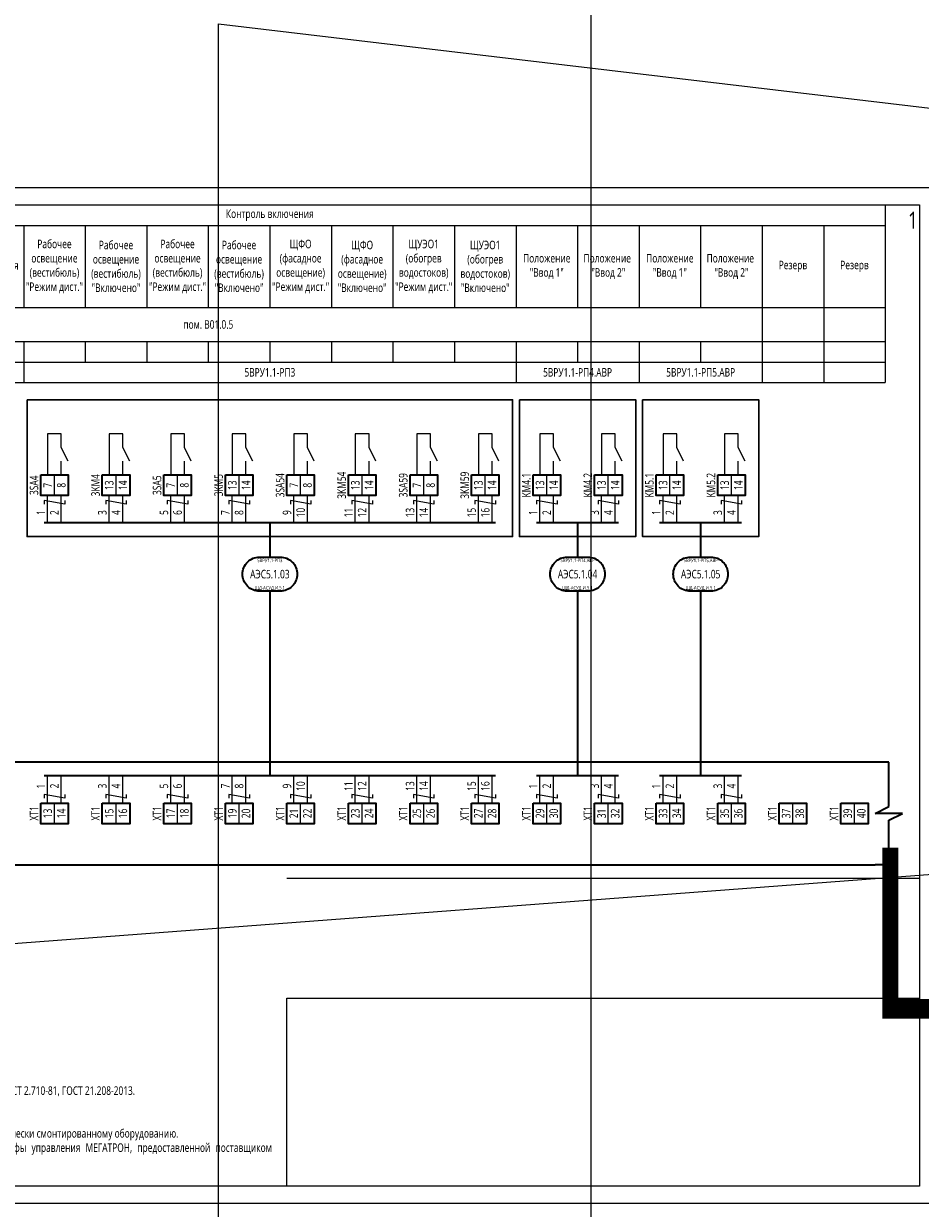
# Model space of a CAD drawing. Header units: millimetres. Extents: x -1173 to 6733, y -4591 to 345.
# Tile 60 of 93: x 153 to 415, y -2 to 345. Entities that reach past the tile are written whole.
import ezdxf
from ezdxf.enums import TextEntityAlignment as Align

# ---------------------------------------------------------------- set-up
doc = ezdxf.new("R2018")
doc.units = ezdxf.units.MM
doc.set_wipeout_variables(frame=1)
doc.layers.get('0').update_dxf_attribs({"lineweight": 15})
doc.layers.get('Defpoints').update_dxf_attribs({"color": 252, "lineweight": 15})
for name, color, linetype, lineweight in [('AK_Drawing', 7, 'Continuous', 35), ('AK_Drawing_Thin', 7, 'Continuous', 15), ('AK_Equipment', 7, 'Continuous', 35), ('AK_Multy_Wire', 7, 'Continuous', 35), ('AK_Table', 7, 'Continuous', 35), ('AK_Wire', 7, 'Continuous', 15), ('AK_Wire_Number', 7, 'Continuous', 15)]:
    doc.layers.add(name, color=color, linetype=linetype, lineweight=lineweight)
doc.layers.add('UNPLOTTED', color=2, linetype='Continuous', lineweight=15, plot=False)
doc.styles.get("Standard").update_dxf_attribs({"font": 'arial.ttf'})
doc.styles.add('Trebuchet MS', font='trebuc.ttf', dxfattribs={"width": 0.75})

# ---------------------------------------------------------------- blocks, each defined once
blk = doc.blocks.new('*U8')
at = {"insert": (-100, -12.42), "char_height": 2.5, "width": 200, "attachment_point": 7, "style": 'Trebuchet MS'}
blk.add_mtext('\\pxqj;Примечания:\\P\\pi-2,l3,t3;1.^IПриборы и аппаратура КИПиА показаны условно. Буквенные обозначения приняты согласно ГОСТ 2.710-81, ГОСТ 21.208-2013.\\P2.^IПроектные длины кабелей и труб согласно таблице соединений внешних проводок.\\P3.^IТиповые схемы подключения приведены в конце настоящего документа.\\P4.^IПодключение кабелей вести в соответствии с документацией, прилагаемой комплектно к фактически смонтированному оборудованию.\\P5.^IСхема разработана на основании технико-коммерческого предложения на нетиповые шкафы управления МЕГАТРОН, предоставленной поставщиком оборудования ООО фирма "ВОДОКОМФОРТ", и может не соответствовать конечной поставке.', dxfattribs=at)
blk = doc.blocks.new('*U9')
at = {"layer": 'AK_Drawing', "color": 0, "linetype": 'ByBlock', "lineweight": -2, "transparency": 16777216}
blk.add_blockref('*U8', (0, 0), dxfattribs=at)
blk = doc.blocks.new('*U1')
at = {"layer": 'UNPLOTTED'}
blk.add_line((0, 90), (-185, 90), dxfattribs=at)
for points in [[(0, 0), (-395, 0), (-395, 287), (0, 287)], [(-185, 55), (0, 55), (0, 0), (-185, 0)]]:
    blk.add_lwpolyline(points, close=True, dxfattribs=at)
blk = doc.blocks.new('*U3')
at = {"layer": 'Defpoints', "style": 'Trebuchet MS', "width": 0.75}
blk.add_attdef('ЛИСТ', text='', height=5, dxfattribs=at).set_placement((-0.5, -2), align=Align.TOP_RIGHT)
blk = doc.blocks.new('*U70')
for p, q in [((372, 0), (0, 0)), ((376, 0), (372, 0)), ((376, -13), (376, 0)), ((372, -15), (376, -13)), ((380, -15), (372, -15)), ((376, -17), (380, -15)), ((376, -30), (376, -17)), ((0, -30), (372, -30)), ((376, -30), (372, -30))]:
    blk.add_line(p, q)
at = {"style": 'Trebuchet MS', "width": 0.75}
for tag, flags, p in [('NAME', 9, (-1, 0)), ('TYPE', 9, (-1, -3)), ('ASSYCODE', 9, (-1, -6)), ('MFG', 9, (-1, -9)), ('MESUREMENT_UNITS', 9, (-1, -13.44)), ('WEIGHT', 9, (-1, -18)), ('COUNT', 9, (-1, -16.98)), ('SORTING_SECTION', 9, (-1, -22.98)), ('XREF', 1, (-1, -24))]:
    blk.add_attdef(tag, text='', height=2, dxfattribs=dict(at, flags=flags)).set_placement(p, align=Align.RIGHT)
at = {"lineweight": 30, "width": 0.75, "flags": 104}
blk.add_attdef('CATDESC', text='', height=2.5, dxfattribs=at).set_placement((370, -25), align=Align.MIDDLE_RIGHT)
at = {"style": 'Trebuchet MS', "width": 0.75}
blk.add_attdef('TAG1', text='', height=2.5, dxfattribs=at).set_placement((2, -27), align=Align.MIDDLE_LEFT)
at = {"layer": 'UNPLOTTED', "style": 'Trebuchet MS', "width": 0.75, "flags": 8}
for tag, p in [('DESC1', (1, -3)), ('DESC2', (1, -5)), ('DESC3', (1, -7)), ('FAMILY', (1, -13.73)), ('SYSTEM_NAME', (1, -17.99)), ('POSITION_N', (1, -15.99))]:
    blk.add_attdef(tag, p, '', height=1, dxfattribs=at)
blk = doc.blocks.new('*T28')
at = {"layer": 'AK_Table', "color": 0, "linetype": 'ByBlock', "lineweight": -2, "transparency": 16777216}
for p, q in [((0, 0), (385, 0)), ((0, 0), (0, -52)), ((25, 0), (25, -52)), ((385, 0), (385, -52)), ((25, -6), (385, -6)), ((43, -6), (43, -30)), ((61, -6), (61, -30)), ((79, -6), (79, -30)), ((97, -6), (97, -30)), ((115, -6), (115, -30)), ((133, -6), (133, -30)), ((151, -6), (151, -30)), ((169, -6), (169, -30)), ((187, -6), (187, -30)), ((205, -6), (205, -30)), ((223, -6), (223, -30)), ((241, -6), (241, -30)), ((259, -6), (259, -30)), ((277, -6), (277, -30)), ((295, -6), (295, -30)), ((313, -6), (313, -30)), ((331, -6), (331, -30)), ((349, -6), (349, -52)), ((367, -6), (367, -52)), ((0, -30), (385, -30)), ((0, -40), (385, -40)), ((43, -40), (43, -46)), ((61, -40), (61, -46)), ((79, -40), (79, -52)), ((97, -40), (97, -46)), ((115, -40), (115, -46)), ((133, -40), (133, -52)), ((151, -40), (151, -46)), ((169, -40), (169, -46)), ((187, -40), (187, -46)), ((205, -40), (205, -46)), ((223, -40), (223, -46)), ((241, -40), (241, -46)), ((259, -40), (259, -46)), ((277, -40), (277, -52)), ((295, -40), (295, -46)), ((313, -40), (313, -52)), ((331, -40), (331, -46)), ((0, -46), (385, -46)), ((0, -52), (385, -52))]:
    blk.add_line(p, q, dxfattribs=at)
at = {"layer": 'AK_Table', "color": 0, "transparency": 16777216, "char_height": 2.5, "attachment_point": 5, "style": 'Trebuchet MS'}
for s, insert, width in [('Контроль включения', (205, -3), 359), ('Рабочее освещение (вестибюль) "Режим дист."', (142, -18), 17), ('Рабочее освещение (вестибюль) "Включено"', (160, -18), 17), ('Рабочее освещение (вестибюль) "Режим дист."', (178, -18), 17), ('Рабочее освещение (вестибюль) "Включено"', (196, -18), 17), ('ЩФО (фасадное освещение) "Режим дист."', (214, -18), 17), ('ЩФО (фасадное освещение) "Включено"', (232, -18), 17), ('ЩУЭО1 (обогрев водостоков) "Режим дист."', (250, -18), 17), ('ЩУЭО1 (обогрев водостоков) "Включено"', (268, -18), 17), ('Наименование', (12.5, -15), 24), ('Наличие напряжения на вводе', (70, -18), 17), ('Наличие напряжения на вводе', (124, -18), 17), ('Положение "Ввод 1"', (34, -18), 17), ('Положение  "Ввод 2"', (52, -18), 17), ('Положение  "Ввод 1"', (88, -18), 17), ('Положение  "Ввод 2"', (106, -18), 17), ('Положение "Ввод 1"', (286, -18), 17), ('Положение  "Ввод 2"', (304, -18), 17), ('Положение "Ввод 1"', (322, -18), 17), ('Положение  "Ввод 2"', (340, -18), 17), ('Резерв', (358, -18), 17), ('Резерв', (376, -18), 17), ('Место отбора параметра', (12.5, -35), 23), ('{\\C256;пом. B01.0.5}', (187, -35), 323), ('Чертеж установки', (12.5, -43), 23), ('Позиция', (12.5, -49), 23), ('5ВРУ1.1-ВП1', (52, -49), 53), ('5ВРУ1.1-ВП2', (106, -49), 53), ('5ВРУ1.1-РП3', (205, -49), 143), ('5ВРУ1.1-РП4.АВР', (295, -49), 35), ('5ВРУ1.1-РП5.АВР', (331, -49), 35)]:
    blk.add_mtext(s, dxfattribs=dict(at, insert=insert, width=width))
blk = doc.blocks.new('*U217')
blk.add_wipeout([(0, 0), (0, -6), (8, -6), (8, 0)])
blk.add_lwpolyline([(0, 0), (8, 0), (8, -6), (0, -6)], close=True)
at = {"lineweight": -2}
blk.add_lwpolyline([(4, 0), (8, 0), (8, -6), (4, -6)], close=True, dxfattribs=at)
at = {"style": 'Trebuchet MS', "width": 0.75, "flags": 12}
for tag, p in [('TERM01', (2, -3)), ('TERM02', (6, -3))]:
    blk.add_attdef(tag, text='', height=2.5, rotation=90, dxfattribs=at).set_placement(p, align=Align.MIDDLE_CENTER)
at = {"style": 'Trebuchet MS', "width": 0.75}
blk.add_attdef('TAG1', text='', height=2.5, rotation=90, dxfattribs=at).set_placement((-2, -3), align=Align.MIDDLE_CENTER)
at = {"style": 'Trebuchet MS', "width": 0.75, "flags": 12}
for tag, p in [('NOTE01', (2, -7)), ('NOTE02', (6, -7))]:
    blk.add_attdef(tag, text='', height=2.5, rotation=90, dxfattribs=at).set_placement(p, align=Align.MIDDLE_RIGHT)
blk = doc.blocks.new('*U12')
blk.add_lwpolyline([(-3, 5), (3, 5, -0.414214), (8, 0), (8, 0, -0.414214), (3, -5), (-3, -5, -0.414214), (-8, 0), (-8, 0, -0.414214)], format="xyb", close=True)
at = {"style": 'Trebuchet MS', "width": 0.75}
blk.add_attdef('CA_CIRCUIT_NUMBER', text='', height=2.5, dxfattribs=at).set_placement((0, 0), align=Align.MIDDLE_CENTER)
at = {"lineweight": 30, "width": 0.75, "flags": 1}
blk.add_attdef('CA_CABLE_TYPE', text='', height=2.5, rotation=90, dxfattribs=at).set_placement((0, -25), align=Align.BOTTOM_CENTER)
at = {"style": 'Trebuchet MS', "width": 0.75}
blk.add_attdef('LENGTH', text='', height=2.5, rotation=90, dxfattribs=at).set_placement((2, -24.82), align=Align.MIDDLE_CENTER)
at = {"layer": 'UNPLOTTED', "style": 'Trebuchet MS', "width": 0.75}
for tag, p in [('LOAD_NAME', (0, 4)), ('PANEL_NAME', (0, -4))]:
    blk.add_attdef(tag, text='', height=1, dxfattribs=at).set_placement(p, align=Align.MIDDLE_CENTER)
blk = doc.blocks.new('*U90')
at = {"layer": 'AK_Wire'}
for points in [[(-2, -4), (-2, 4)], [(2, -4), (2, 4)], [(3, 2.5), (3, 1.5), (-3, 2.5), (-3, 1.5)]]:
    blk.add_lwpolyline(points, dxfattribs=at)
blk = doc.blocks.new('*U91')
at = {"layer": 'AK_Drawing', "color": 0, "linetype": 'ByBlock', "lineweight": -2, "transparency": 16777216}
for p in [(0, 0), (18, 0), (36, 0), (54, 0), (72, 0), (90, 0), (108, 0), (126, 0)]:
    blk.add_blockref('*U90', p, dxfattribs=at)
blk = doc.blocks.new('Z')
at = {"layer": 'AK_Wire'}
blk.add_lwpolyline([(3, 0.5), (3, -0.5), (-3, 0.5), (-3, -0.5)], dxfattribs=at)
blk = doc.blocks.new('*U92')
at = {"layer": 'AK_Wire'}
for points in [[(-2, -4), (-2, 4)], [(2, -4), (2, 4)]]:
    blk.add_lwpolyline(points, dxfattribs=at)
blk.add_blockref('Z', (0, -2), dxfattribs=at)
blk = doc.blocks.new('*U93')
at = {"layer": 'AK_Drawing', "color": 0, "linetype": 'ByBlock', "lineweight": -2, "transparency": 16777216}
for p in [(0, 0), (18, 0), (36, 0), (54, 0), (72, 0), (90, 0), (108, 0), (126, 0)]:
    blk.add_blockref('*U92', p, dxfattribs=at)
blk = doc.blocks.new('*U30')
blk.add_line((4, 0), (4, 4))
blk.add_lwpolyline([(6, 4), (4, 8), (4, 12), (0, 12), (0, 0)])
blk = doc.blocks.new('*U94')
at = {"layer": 'AK_Drawing_Thin'}
blk.add_blockref('*U30', (-4, -6.5), dxfattribs=at)
blk = doc.blocks.new('*U95')
at = {"layer": 'AK_Drawing', "color": 0, "linetype": 'ByBlock', "lineweight": -2, "transparency": 16777216}
for p in [(0, 0), (18, 0), (36, 0), (54, 0), (72, 0), (90, 0), (108, 0), (126, 0)]:
    blk.add_blockref('*U94', p, dxfattribs=at)
blk = doc.blocks.new('*U96')
at = {"layer": 'AK_Wire'}
for points in [[(-2, -4), (-2, 4)], [(2, -4), (2, 4)], [(3, 2.5), (3, 1.5), (-3, 2.5), (-3, 1.5)]]:
    blk.add_lwpolyline(points, dxfattribs=at)
blk = doc.blocks.new('*U97')
at = {"layer": 'AK_Drawing', "color": 0, "linetype": 'ByBlock', "lineweight": -2, "transparency": 16777216}
for p in [(0, 0), (18, 0)]:
    blk.add_blockref('*U96', p, dxfattribs=at)
blk = doc.blocks.new('*U98')
at = {"layer": 'AK_Wire'}
for points in [[(-2, -4), (-2, 4)], [(2, -4), (2, 4)]]:
    blk.add_lwpolyline(points, dxfattribs=at)
blk.add_blockref('Z', (0, -2), dxfattribs=at)
blk = doc.blocks.new('*U99')
at = {"layer": 'AK_Drawing', "color": 0, "linetype": 'ByBlock', "lineweight": -2, "transparency": 16777216}
for p in [(0, 0), (18, 0)]:
    blk.add_blockref('*U98', p, dxfattribs=at)
blk = doc.blocks.new('*U100')
at = {"layer": 'AK_Drawing_Thin'}
blk.add_blockref('*U30', (-4, -6.5), dxfattribs=at)
blk = doc.blocks.new('*U101')
at = {"layer": 'AK_Drawing', "color": 0, "linetype": 'ByBlock', "lineweight": -2, "transparency": 16777216}
for p in [(0, 0), (18, 0)]:
    blk.add_blockref('*U100', p, dxfattribs=at)
blk = doc.blocks.new('*U102')
at = {"layer": 'AK_Wire'}
for points in [[(-2, -4), (-2, 4)], [(2, -4), (2, 4)], [(3, 2.5), (3, 1.5), (-3, 2.5), (-3, 1.5)]]:
    blk.add_lwpolyline(points, dxfattribs=at)
blk = doc.blocks.new('*U103')
at = {"layer": 'AK_Drawing', "color": 0, "linetype": 'ByBlock', "lineweight": -2, "transparency": 16777216}
for p in [(0, 0), (18, 0)]:
    blk.add_blockref('*U102', p, dxfattribs=at)
blk = doc.blocks.new('*U104')
at = {"layer": 'AK_Wire'}
for points in [[(-2, -4), (-2, 4)], [(2, -4), (2, 4)]]:
    blk.add_lwpolyline(points, dxfattribs=at)
blk.add_blockref('Z', (0, -2), dxfattribs=at)
blk = doc.blocks.new('*U105')
at = {"layer": 'AK_Drawing', "color": 0, "linetype": 'ByBlock', "lineweight": -2, "transparency": 16777216}
for p in [(0, 0), (18, 0)]:
    blk.add_blockref('*U104', p, dxfattribs=at)
blk = doc.blocks.new('*U106')
at = {"layer": 'AK_Drawing_Thin'}
blk.add_blockref('*U30', (-4, -6.5), dxfattribs=at)
blk = doc.blocks.new('*U107')
at = {"layer": 'AK_Drawing', "color": 0, "linetype": 'ByBlock', "lineweight": -2, "transparency": 16777216}
for p in [(0, 0), (18, 0)]:
    blk.add_blockref('*U106', p, dxfattribs=at)

msp = doc.modelspace()

# ---------------------------------------------------------------- linework, layer by layer
at = {"layer": 'AK_Drawing', "lineweight": 30}
for points in [[(298, 235), (332, 235), (332, 195), (298, 195)], [(334, 235), (368, 235), (368, 195), (334, 195)]]:
    msp.add_lwpolyline(points, close=True, dxfattribs=at)
at = {"layer": 'AK_Multy_Wire'}
for p, q in [((291, 199), (159, 199)), ((327, 199), (303, 199)), ((363, 199), (339, 199)), ((291, 125), (159, 125)), ((327, 125), (303, 125)), ((363, 125), (339, 125))]:
    msp.add_line(p, q, dxfattribs=at)
for points in [[(225, 199), (225, 189)], [(315, 199), (315, 189)], [(351, 199), (351, 189)], [(225, 179), (225, 125)], [(315, 179), (315, 125)], [(351, 179), (351, 125)]]:
    msp.add_lwpolyline(points, dxfattribs=at)
at = {"layer": 'UNPLOTTED', "linetype": 'Continuous'}
msp.add_lwpolyline([(0, 0), (420, 0), (420, 297), (0, 297)], close=True, dxfattribs=at)

# ---------------------------------------------------------------- block references
msp.add_blockref('*T28', (20, 292))
at = {"layer": 'AK_Drawing'}
for name, p in [('*U101', (308, 219.5)), ('*U97', (306, 203)), ('*U9', (125, 22.42))]:
    msp.add_blockref(name, p, dxfattribs=at)
at = {"layer": 'AK_Drawing_Thin'}
msp.add_blockref('*U3', (415, 292), dxfattribs=at).add_auto_attribs({'ЛИСТ': '1'})
at = {"layer": 'AK_Equipment'}
ref = msp.add_blockref('*U70', (30, 129), dxfattribs=at)
lines = msp.add_mtext('\\W0.7500;Шкаф управления "МЕГАТРОН" ШАУ-С-220-ЩД-АСУД.И.5.1(1059-50-1.2-05-АСУД.И)-54', dxfattribs={"layer": '0', "insert": (400, 104), "char_height": 50, "attachment_point": 1})
ref.add_attrib('CATDESC', '', (400, 104), dxfattribs={"flags": 104}).embed_mtext(lines)
at = {"layer": 'AK_Multy_Wire', "ltscale": 10}
for p, values in [((225, 184), {'CA_CIRCUIT_NUMBER': 'АЭС5.1.03', 'PANEL_NAME': 'ЩД-АСУД.И.5.1', 'LOAD_NAME': '5ВРУ1.1-РП3'}), ((315, 184), {'CA_CIRCUIT_NUMBER': 'АЭС5.1.04', 'PANEL_NAME': 'ЩД-АСУД.И.5.1', 'LOAD_NAME': '5ВРУ1.1-РП4.АВР'}), ((351, 184), {'CA_CIRCUIT_NUMBER': 'АЭС5.1.05', 'PANEL_NAME': 'ЩД-АСУД.И.5.1', 'LOAD_NAME': '5ВРУ1.1-РП5.АВР'})]:
    msp.add_blockref('*U12', p, dxfattribs=at).add_auto_attribs(values)
at = {"layer": 'UNPLOTTED'}
msp.add_blockref('*U1', (415, 5), dxfattribs=at)

# ---------------------------------------------------------------- texts
at = {"layer": 'AK_Wire_Number', "style": 'Trebuchet MS', "width": 0.75}
for s, p in [('1', (160, 202)), ('2', (164, 202)), ('3', (178, 202)), ('4', (182, 202)), ('5', (196, 202)), ('6', (200, 202)), ('7', (214, 202)), ('8', (218, 202)), ('9', (232, 202)), ('10', (236, 202)), ('11', (250, 202)), ('12', (254, 202)), ('13', (268, 202)), ('14', (272, 202)), ('15', (286, 202)), ('16', (290, 202)), ('1', (304, 202)), ('2', (308, 202)), ('3', (322, 202)), ('4', (326, 202)), ('1', (340, 202)), ('2', (344, 202)), ('3', (358, 202)), ('4', (362, 202)), ('1', (160, 122)), ('2', (164, 122)), ('3', (178, 122)), ('4', (182, 122)), ('5', (196, 122)), ('6', (200, 122)), ('7', (214, 122)), ('8', (218, 122)), ('9', (232, 122)), ('10', (236, 122)), ('11', (250, 122)), ('12', (254, 122)), ('13', (268, 122)), ('14', (272, 122)), ('15', (286, 122)), ('16', (290, 122)), ('1', (304, 122)), ('2', (308, 122)), ('3', (322, 122)), ('4', (326, 122)), ('1', (340, 122)), ('2', (344, 122)), ('3', (358, 122)), ('4', (362, 122))]:
    msp.add_text(s, height=2.5, rotation=90, dxfattribs=at).set_placement(p, align=Align.BOTTOM_CENTER)

# ---------------------------------------------------------------- next in the draw order: block references
at = {"layer": 'AK_Equipment', "lineweight": 15}
ref = msp.add_blockref('*U217', (158, 213), dxfattribs=at)
ref.add_attrib('TAG1', '3SA4', dxfattribs={"layer": '0', "height": 2.5, "rotation": 90, "style": 'Trebuchet MS', "width": 0.75}).set_placement((156, 210), align=Align.MIDDLE_CENTER)
ref.add_attrib('TERM01', '7', dxfattribs={"layer": '0', "height": 2.5, "rotation": 90, "style": 'Trebuchet MS', "width": 0.75}).set_placement((160, 210), align=Align.MIDDLE_CENTER)
ref.add_attrib('TERM02', '8', dxfattribs={"layer": '0', "height": 2.5, "rotation": 90, "style": 'Trebuchet MS', "width": 0.75}).set_placement((164, 210), align=Align.MIDDLE_CENTER)
ref = msp.add_blockref('*U217', (176, 213), dxfattribs=at)
ref.add_attrib('TAG1', '3KM4', dxfattribs={"layer": '0', "height": 2.5, "rotation": 90, "style": 'Trebuchet MS', "width": 0.75}).set_placement((174, 210), align=Align.MIDDLE_CENTER)
ref.add_attrib('TERM01', '13', dxfattribs={"layer": '0', "height": 2.5, "rotation": 90, "style": 'Trebuchet MS', "width": 0.75}).set_placement((178, 210), align=Align.MIDDLE_CENTER)
ref.add_attrib('TERM02', '14', dxfattribs={"layer": '0', "height": 2.5, "rotation": 90, "style": 'Trebuchet MS', "width": 0.75}).set_placement((182, 210), align=Align.MIDDLE_CENTER)
ref = msp.add_blockref('*U217', (194, 213), dxfattribs=at)
ref.add_attrib('TAG1', '3SA5', dxfattribs={"layer": '0', "height": 2.5, "rotation": 90, "style": 'Trebuchet MS', "width": 0.75}).set_placement((192, 210), align=Align.MIDDLE_CENTER)
ref.add_attrib('TERM01', '7', dxfattribs={"layer": '0', "height": 2.5, "rotation": 90, "style": 'Trebuchet MS', "width": 0.75}).set_placement((196, 210), align=Align.MIDDLE_CENTER)
ref.add_attrib('TERM02', '8', dxfattribs={"layer": '0', "height": 2.5, "rotation": 90, "style": 'Trebuchet MS', "width": 0.75}).set_placement((200, 210), align=Align.MIDDLE_CENTER)
ref = msp.add_blockref('*U217', (212, 213), dxfattribs=at)
ref.add_attrib('TAG1', '3KM5', dxfattribs={"layer": '0', "height": 2.5, "rotation": 90, "style": 'Trebuchet MS', "width": 0.75}).set_placement((210, 210), align=Align.MIDDLE_CENTER)
ref.add_attrib('TERM01', '13', dxfattribs={"layer": '0', "height": 2.5, "rotation": 90, "style": 'Trebuchet MS', "width": 0.75}).set_placement((214, 210), align=Align.MIDDLE_CENTER)
ref.add_attrib('TERM02', '14', dxfattribs={"layer": '0', "height": 2.5, "rotation": 90, "style": 'Trebuchet MS', "width": 0.75}).set_placement((218, 210), align=Align.MIDDLE_CENTER)
ref = msp.add_blockref('*U217', (230, 213), dxfattribs=at)
ref.add_attrib('TAG1', '3SA54', dxfattribs={"layer": '0', "height": 2.5, "rotation": 90, "style": 'Trebuchet MS', "width": 0.75}).set_placement((228, 210), align=Align.MIDDLE_CENTER)
ref.add_attrib('TERM01', '7', dxfattribs={"layer": '0', "height": 2.5, "rotation": 90, "style": 'Trebuchet MS', "width": 0.75}).set_placement((232, 210), align=Align.MIDDLE_CENTER)
ref.add_attrib('TERM02', '8', dxfattribs={"layer": '0', "height": 2.5, "rotation": 90, "style": 'Trebuchet MS', "width": 0.75}).set_placement((236, 210), align=Align.MIDDLE_CENTER)
ref = msp.add_blockref('*U217', (248, 213), dxfattribs=at)
ref.add_attrib('TAG1', '3KM54', dxfattribs={"layer": '0', "height": 2.5, "rotation": 90, "style": 'Trebuchet MS', "width": 0.75}).set_placement((246, 210), align=Align.MIDDLE_CENTER)
ref.add_attrib('TERM01', '13', dxfattribs={"layer": '0', "height": 2.5, "rotation": 90, "style": 'Trebuchet MS', "width": 0.75}).set_placement((250, 210), align=Align.MIDDLE_CENTER)
ref.add_attrib('TERM02', '14', dxfattribs={"layer": '0', "height": 2.5, "rotation": 90, "style": 'Trebuchet MS', "width": 0.75}).set_placement((254, 210), align=Align.MIDDLE_CENTER)
ref = msp.add_blockref('*U217', (266, 213), dxfattribs=at)
ref.add_attrib('TAG1', '3SA59', dxfattribs={"layer": '0', "height": 2.5, "rotation": 90, "style": 'Trebuchet MS', "width": 0.75}).set_placement((264, 210), align=Align.MIDDLE_CENTER)
ref.add_attrib('TERM01', '7', dxfattribs={"layer": '0', "height": 2.5, "rotation": 90, "style": 'Trebuchet MS', "width": 0.75}).set_placement((268, 210), align=Align.MIDDLE_CENTER)
ref.add_attrib('TERM02', '8', dxfattribs={"layer": '0', "height": 2.5, "rotation": 90, "style": 'Trebuchet MS', "width": 0.75}).set_placement((272, 210), align=Align.MIDDLE_CENTER)
ref = msp.add_blockref('*U217', (284, 213), dxfattribs=at)
ref.add_attrib('TAG1', '3KM59', dxfattribs={"layer": '0', "height": 2.5, "rotation": 90, "style": 'Trebuchet MS', "width": 0.75}).set_placement((282, 210), align=Align.MIDDLE_CENTER)
ref.add_attrib('TERM01', '13', dxfattribs={"layer": '0', "height": 2.5, "rotation": 90, "style": 'Trebuchet MS', "width": 0.75}).set_placement((286, 210), align=Align.MIDDLE_CENTER)
ref.add_attrib('TERM02', '14', dxfattribs={"layer": '0', "height": 2.5, "rotation": 90, "style": 'Trebuchet MS', "width": 0.75}).set_placement((290, 210), align=Align.MIDDLE_CENTER)
ref = msp.add_blockref('*U217', (302, 213), dxfattribs=at)
ref.add_attrib('TAG1', 'KM4.1', dxfattribs={"layer": '0', "height": 2.5, "rotation": 90, "style": 'Trebuchet MS', "width": 0.75}).set_placement((300, 210), align=Align.MIDDLE_CENTER)
ref.add_attrib('TERM01', '13', dxfattribs={"layer": '0', "height": 2.5, "rotation": 90, "style": 'Trebuchet MS', "width": 0.75}).set_placement((304, 210), align=Align.MIDDLE_CENTER)
ref.add_attrib('TERM02', '14', dxfattribs={"layer": '0', "height": 2.5, "rotation": 90, "style": 'Trebuchet MS', "width": 0.75}).set_placement((308, 210), align=Align.MIDDLE_CENTER)
ref = msp.add_blockref('*U217', (320, 213), dxfattribs=at)
ref.add_attrib('TAG1', 'KM4.2', dxfattribs={"layer": '0', "height": 2.5, "rotation": 90, "style": 'Trebuchet MS', "width": 0.75}).set_placement((318, 210), align=Align.MIDDLE_CENTER)
ref.add_attrib('TERM01', '13', dxfattribs={"layer": '0', "height": 2.5, "rotation": 90, "style": 'Trebuchet MS', "width": 0.75}).set_placement((322, 210), align=Align.MIDDLE_CENTER)
ref.add_attrib('TERM02', '14', dxfattribs={"layer": '0', "height": 2.5, "rotation": 90, "style": 'Trebuchet MS', "width": 0.75}).set_placement((326, 210), align=Align.MIDDLE_CENTER)
ref = msp.add_blockref('*U217', (338, 213), dxfattribs=at)
ref.add_attrib('TAG1', 'KM5.1', dxfattribs={"layer": '0', "height": 2.5, "rotation": 90, "style": 'Trebuchet MS', "width": 0.75}).set_placement((336, 210), align=Align.MIDDLE_CENTER)
ref.add_attrib('TERM01', '13', dxfattribs={"layer": '0', "height": 2.5, "rotation": 90, "style": 'Trebuchet MS', "width": 0.75}).set_placement((340, 210), align=Align.MIDDLE_CENTER)
ref.add_attrib('TERM02', '14', dxfattribs={"layer": '0', "height": 2.5, "rotation": 90, "style": 'Trebuchet MS', "width": 0.75}).set_placement((344, 210), align=Align.MIDDLE_CENTER)
ref = msp.add_blockref('*U217', (356, 213), dxfattribs=at)
ref.add_attrib('TAG1', 'KM5.2', dxfattribs={"layer": '0', "height": 2.5, "rotation": 90, "style": 'Trebuchet MS', "width": 0.75}).set_placement((354, 210), align=Align.MIDDLE_CENTER)
ref.add_attrib('TERM01', '13', dxfattribs={"layer": '0', "height": 2.5, "rotation": 90, "style": 'Trebuchet MS', "width": 0.75}).set_placement((358, 210), align=Align.MIDDLE_CENTER)
ref.add_attrib('TERM02', '14', dxfattribs={"layer": '0', "height": 2.5, "rotation": 90, "style": 'Trebuchet MS', "width": 0.75}).set_placement((362, 210), align=Align.MIDDLE_CENTER)
ref = msp.add_blockref('*U217', (158, 117), dxfattribs=at)
ref.add_attrib('TAG1', 'XT1', dxfattribs={"layer": '0', "height": 2.5, "rotation": 90, "style": 'Trebuchet MS', "width": 0.75}).set_placement((156, 114), align=Align.MIDDLE_CENTER)
ref.add_attrib('TERM01', '13', dxfattribs={"layer": '0', "height": 2.5, "rotation": 90, "style": 'Trebuchet MS', "width": 0.75}).set_placement((160, 114), align=Align.MIDDLE_CENTER)
ref.add_attrib('TERM02', '14', dxfattribs={"layer": '0', "height": 2.5, "rotation": 90, "style": 'Trebuchet MS', "width": 0.75}).set_placement((164, 114), align=Align.MIDDLE_CENTER)
ref = msp.add_blockref('*U217', (176, 117), dxfattribs=at)
ref.add_attrib('TAG1', 'XT1', dxfattribs={"layer": '0', "height": 2.5, "rotation": 90, "style": 'Trebuchet MS', "width": 0.75}).set_placement((174, 114), align=Align.MIDDLE_CENTER)
ref.add_attrib('TERM01', '15', dxfattribs={"layer": '0', "height": 2.5, "rotation": 90, "style": 'Trebuchet MS', "width": 0.75}).set_placement((178, 114), align=Align.MIDDLE_CENTER)
ref.add_attrib('TERM02', '16', dxfattribs={"layer": '0', "height": 2.5, "rotation": 90, "style": 'Trebuchet MS', "width": 0.75}).set_placement((182, 114), align=Align.MIDDLE_CENTER)
ref = msp.add_blockref('*U217', (194, 117), dxfattribs=at)
ref.add_attrib('TAG1', 'XT1', dxfattribs={"layer": '0', "height": 2.5, "rotation": 90, "style": 'Trebuchet MS', "width": 0.75}).set_placement((192, 114), align=Align.MIDDLE_CENTER)
ref.add_attrib('TERM01', '17', dxfattribs={"layer": '0', "height": 2.5, "rotation": 90, "style": 'Trebuchet MS', "width": 0.75}).set_placement((196, 114), align=Align.MIDDLE_CENTER)
ref.add_attrib('TERM02', '18', dxfattribs={"layer": '0', "height": 2.5, "rotation": 90, "style": 'Trebuchet MS', "width": 0.75}).set_placement((200, 114), align=Align.MIDDLE_CENTER)
ref = msp.add_blockref('*U217', (212, 117), dxfattribs=at)
ref.add_attrib('TAG1', 'XT1', dxfattribs={"layer": '0', "height": 2.5, "rotation": 90, "style": 'Trebuchet MS', "width": 0.75}).set_placement((210, 114), align=Align.MIDDLE_CENTER)
ref.add_attrib('TERM01', '19', dxfattribs={"layer": '0', "height": 2.5, "rotation": 90, "style": 'Trebuchet MS', "width": 0.75}).set_placement((214, 114), align=Align.MIDDLE_CENTER)
ref.add_attrib('TERM02', '20', dxfattribs={"layer": '0', "height": 2.5, "rotation": 90, "style": 'Trebuchet MS', "width": 0.75}).set_placement((218, 114), align=Align.MIDDLE_CENTER)
ref = msp.add_blockref('*U217', (230, 117), dxfattribs=at)
ref.add_attrib('TAG1', 'XT1', dxfattribs={"layer": '0', "height": 2.5, "rotation": 90, "style": 'Trebuchet MS', "width": 0.75}).set_placement((228, 114), align=Align.MIDDLE_CENTER)
ref.add_attrib('TERM01', '21', dxfattribs={"layer": '0', "height": 2.5, "rotation": 90, "style": 'Trebuchet MS', "width": 0.75}).set_placement((232, 114), align=Align.MIDDLE_CENTER)
ref.add_attrib('TERM02', '22', dxfattribs={"layer": '0', "height": 2.5, "rotation": 90, "style": 'Trebuchet MS', "width": 0.75}).set_placement((236, 114), align=Align.MIDDLE_CENTER)
ref = msp.add_blockref('*U217', (248, 117), dxfattribs=at)
ref.add_attrib('TAG1', 'XT1', dxfattribs={"layer": '0', "height": 2.5, "rotation": 90, "style": 'Trebuchet MS', "width": 0.75}).set_placement((246, 114), align=Align.MIDDLE_CENTER)
ref.add_attrib('TERM01', '23', dxfattribs={"layer": '0', "height": 2.5, "rotation": 90, "style": 'Trebuchet MS', "width": 0.75}).set_placement((250, 114), align=Align.MIDDLE_CENTER)
ref.add_attrib('TERM02', '24', dxfattribs={"layer": '0', "height": 2.5, "rotation": 90, "style": 'Trebuchet MS', "width": 0.75}).set_placement((254, 114), align=Align.MIDDLE_CENTER)
ref = msp.add_blockref('*U217', (266, 117), dxfattribs=at)
ref.add_attrib('TAG1', 'XT1', dxfattribs={"layer": '0', "height": 2.5, "rotation": 90, "style": 'Trebuchet MS', "width": 0.75}).set_placement((264, 114), align=Align.MIDDLE_CENTER)
ref.add_attrib('TERM01', '25', dxfattribs={"layer": '0', "height": 2.5, "rotation": 90, "style": 'Trebuchet MS', "width": 0.75}).set_placement((268, 114), align=Align.MIDDLE_CENTER)
ref.add_attrib('TERM02', '26', dxfattribs={"layer": '0', "height": 2.5, "rotation": 90, "style": 'Trebuchet MS', "width": 0.75}).set_placement((272, 114), align=Align.MIDDLE_CENTER)
ref = msp.add_blockref('*U217', (284, 117), dxfattribs=at)
ref.add_attrib('TAG1', 'XT1', dxfattribs={"layer": '0', "height": 2.5, "rotation": 90, "style": 'Trebuchet MS', "width": 0.75}).set_placement((282, 114), align=Align.MIDDLE_CENTER)
ref.add_attrib('TERM01', '27', dxfattribs={"layer": '0', "height": 2.5, "rotation": 90, "style": 'Trebuchet MS', "width": 0.75}).set_placement((286, 114), align=Align.MIDDLE_CENTER)
ref.add_attrib('TERM02', '28', dxfattribs={"layer": '0', "height": 2.5, "rotation": 90, "style": 'Trebuchet MS', "width": 0.75}).set_placement((290, 114), align=Align.MIDDLE_CENTER)
ref = msp.add_blockref('*U217', (302, 117), dxfattribs=at)
ref.add_attrib('TAG1', 'XT1', dxfattribs={"layer": '0', "height": 2.5, "rotation": 90, "style": 'Trebuchet MS', "width": 0.75}).set_placement((300, 114), align=Align.MIDDLE_CENTER)
ref.add_attrib('TERM01', '29', dxfattribs={"layer": '0', "height": 2.5, "rotation": 90, "style": 'Trebuchet MS', "width": 0.75}).set_placement((304, 114), align=Align.MIDDLE_CENTER)
ref.add_attrib('TERM02', '30', dxfattribs={"layer": '0', "height": 2.5, "rotation": 90, "style": 'Trebuchet MS', "width": 0.75}).set_placement((308, 114), align=Align.MIDDLE_CENTER)
ref = msp.add_blockref('*U217', (320, 117), dxfattribs=at)
ref.add_attrib('TAG1', 'XT1', dxfattribs={"layer": '0', "height": 2.5, "rotation": 90, "style": 'Trebuchet MS', "width": 0.75}).set_placement((318, 114), align=Align.MIDDLE_CENTER)
ref.add_attrib('TERM01', '31', dxfattribs={"layer": '0', "height": 2.5, "rotation": 90, "style": 'Trebuchet MS', "width": 0.75}).set_placement((322, 114), align=Align.MIDDLE_CENTER)
ref.add_attrib('TERM02', '32', dxfattribs={"layer": '0', "height": 2.5, "rotation": 90, "style": 'Trebuchet MS', "width": 0.75}).set_placement((326, 114), align=Align.MIDDLE_CENTER)
ref = msp.add_blockref('*U217', (338, 117), dxfattribs=at)
ref.add_attrib('TAG1', 'XT1', dxfattribs={"layer": '0', "height": 2.5, "rotation": 90, "style": 'Trebuchet MS', "width": 0.75}).set_placement((336, 114), align=Align.MIDDLE_CENTER)
ref.add_attrib('TERM01', '33', dxfattribs={"layer": '0', "height": 2.5, "rotation": 90, "style": 'Trebuchet MS', "width": 0.75}).set_placement((340, 114), align=Align.MIDDLE_CENTER)
ref.add_attrib('TERM02', '34', dxfattribs={"layer": '0', "height": 2.5, "rotation": 90, "style": 'Trebuchet MS', "width": 0.75}).set_placement((344, 114), align=Align.MIDDLE_CENTER)
ref = msp.add_blockref('*U217', (356, 117), dxfattribs=at)
ref.add_attrib('TAG1', 'XT1', dxfattribs={"layer": '0', "height": 2.5, "rotation": 90, "style": 'Trebuchet MS', "width": 0.75}).set_placement((354, 114), align=Align.MIDDLE_CENTER)
ref.add_attrib('TERM01', '35', dxfattribs={"layer": '0', "height": 2.5, "rotation": 90, "style": 'Trebuchet MS', "width": 0.75}).set_placement((358, 114), align=Align.MIDDLE_CENTER)
ref.add_attrib('TERM02', '36', dxfattribs={"layer": '0', "height": 2.5, "rotation": 90, "style": 'Trebuchet MS', "width": 0.75}).set_placement((362, 114), align=Align.MIDDLE_CENTER)
ref = msp.add_blockref('*U217', (374, 117), dxfattribs=at)
ref.add_attrib('TAG1', 'XT1', dxfattribs={"layer": '0', "height": 2.5, "rotation": 90, "style": 'Trebuchet MS', "width": 0.75}).set_placement((372, 114), align=Align.MIDDLE_CENTER)
ref.add_attrib('TERM01', '37', dxfattribs={"layer": '0', "height": 2.5, "rotation": 90, "style": 'Trebuchet MS', "width": 0.75}).set_placement((376, 114), align=Align.MIDDLE_CENTER)
ref.add_attrib('TERM02', '38', dxfattribs={"layer": '0', "height": 2.5, "rotation": 90, "style": 'Trebuchet MS', "width": 0.75}).set_placement((380, 114), align=Align.MIDDLE_CENTER)
ref = msp.add_blockref('*U217', (392, 117), dxfattribs=at)
ref.add_attrib('TAG1', 'XT1', dxfattribs={"layer": '0', "height": 2.5, "rotation": 90, "style": 'Trebuchet MS', "width": 0.75}).set_placement((390, 114), align=Align.MIDDLE_CENTER)
ref.add_attrib('TERM01', '39', dxfattribs={"layer": '0', "height": 2.5, "rotation": 90, "style": 'Trebuchet MS', "width": 0.75}).set_placement((394, 114), align=Align.MIDDLE_CENTER)
ref.add_attrib('TERM02', '40', dxfattribs={"layer": '0', "height": 2.5, "rotation": 90, "style": 'Trebuchet MS', "width": 0.75}).set_placement((398, 114), align=Align.MIDDLE_CENTER)

# ---------------------------------------------------------------- next in the draw order: linework, layer by layer
at = {"color": 3}
msp.add_lwpolyline([(-287, 43), (3067, 296), (-53, -147), (927, -147), (-44, -438), (1094, -438), (210, -600), (210, 345), (3172, -6)], dxfattribs=at)
at = {"layer": 'AK_Drawing', "lineweight": 30}
msp.add_lwpolyline([(154, 235), (296, 235), (296, 195), (154, 195)], close=True, dxfattribs=at)
at = {"layer": 'UNPLOTTED', "color": 2, "true_color": 0xf1eb1f}
msp.add_xline((319, -2043), (0, 1), dxfattribs=at)

# ---------------------------------------------------------------- next in the draw order: block references
at = {"layer": 'AK_Drawing'}
for name, p in [('*U95', (164, 219.5)), ('*U107', (344, 219.5)), ('*U91', (162, 203)), ('*U103', (342, 203)), ('*U93', (162, 121)), ('*U99', (306, 121)), ('*U105', (342, 121))]:
    msp.add_blockref(name, p, dxfattribs=at)

doc.saveas('drawing.dxf')
